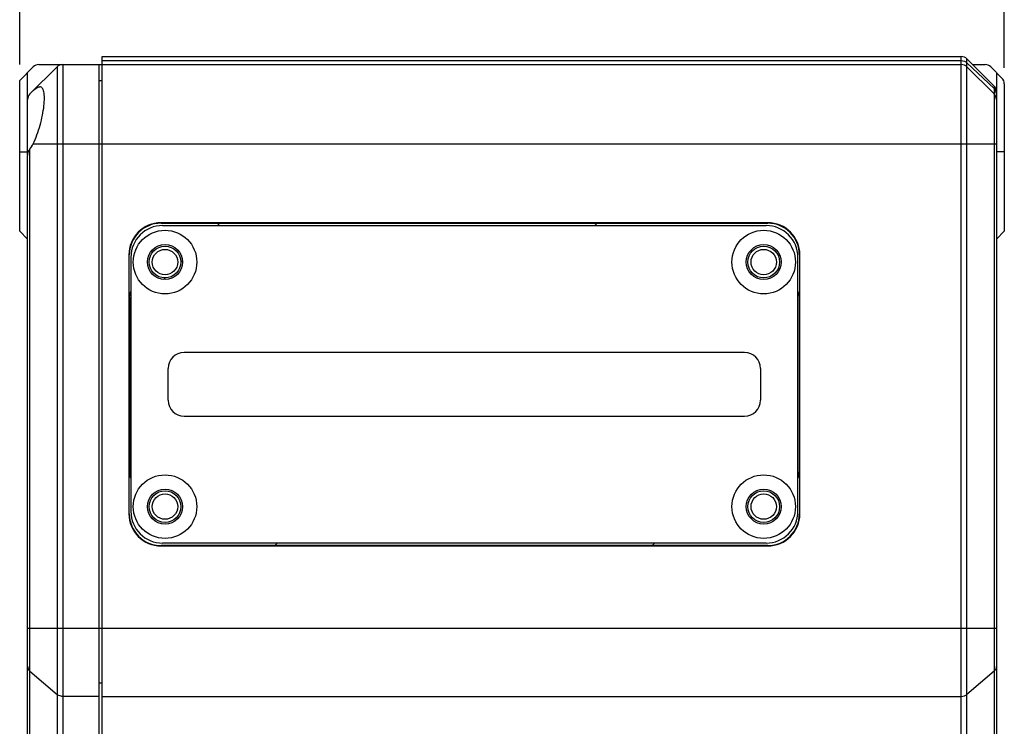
# Model space of a CAD drawing. Header units: millimetres. Extents: x 44 to 322, y 46 to 244.
# Tile 13 of 39: x 68 to 99, y 179 to 202. Entities that reach past the tile are written whole.
import ezdxf

# ---------------------------------------------------------------- set-up
doc = ezdxf.new("R2010")
doc.units = ezdxf.units.MM
doc.header["$LTSCALE"] = 23.1
doc.header["$PDMODE"] = 3
doc.header["$PDSIZE"] = 8
doc.layers.get('0').update_dxf_attribs({"linetype": 'CONTINUOUS'})
doc.layers.get('Defpoints').update_dxf_attribs({"linetype": 'CONTINUOUS'})
doc.layers.add('00_COMPONENTS', color=7, linetype='CONTINUOUS')
doc.layers.add('51__DRAFT_DIMS', color=7, linetype='CONTINUOUS')
doc.styles.get("Standard").update_dxf_attribs({"font": 'simfang.ttf'})
doc.dimstyles.new('DIMSTYLE_3', dxfattribs={"dimtxt": 3, "dimasz": 3, "dimexe": 2.5, "dimexo": 0.5, "dimgap": 0.75, "dimtad": 1, "dimlfac": 2, "dimdsep": 46, "dimtxsty": 'STANDARD', "dimblk": '_FILLED', "dimblk1": '_FILLED', "dimblk2": '_FILLED', "dimcen": 0.09, "dimclrt": 3, "dimazin": 2, "dimtp": 0.3, "dimtm": 0.3, "dimtfac": 1, "dimtofl": 0, "dimtmove": 0, "dimatfit": 3, "dimldrblk": '_FILLED', "dimfxl": 1, "dimtolj": 1, "dimarcsym": 0})

# ---------------------------------------------------------------- blocks, each defined once
blk = doc.blocks.new('_FILLED')
at = {"color": 0, "linetype": 'ByBlock'}
blk.add_solid([(0, 0), (-1, 0.167), (-1, -0.167)], dxfattribs=at)
blk = doc.blocks.new('*D19')
at = {"layer": '51__DRAFT_DIMS', "color": 0, "lineweight": -2}
for p, q in [((67.712, 200.302), (67.712, 207.853)), ((98.712, 200.198), (98.712, 207.853)), ((70.712, 205.353), (95.712, 205.353))]:
    blk.add_line(p, q, dxfattribs=at)
at = {"layer": 'Defpoints', "color": 0}
for p in [(98.712, 205.353), (67.712, 199.802), (98.712, 199.698)]:
    blk.add_point(p, dxfattribs=at)
at = {"layer": '51__DRAFT_DIMS', "color": 0, "linetype": 'ByBlock', "lineweight": -2, "xscale": 3, "yscale": 3, "zscale": 3, "rotation": 180}
blk.add_blockref('_FILLED', (67.712, 205.353), dxfattribs=at)
at = {"layer": '51__DRAFT_DIMS', "color": 0, "linetype": 'ByBlock', "lineweight": -2, "xscale": 3, "yscale": 3, "zscale": 3}
blk.add_blockref('_FILLED', (98.712, 205.353), dxfattribs=at)
at = {"layer": '51__DRAFT_DIMS', "insert": (83.151, 210.103), "char_height": 3, "attachment_point": 2, "line_spacing_factor": 0.9}
blk.add_mtext('\\A1;62', dxfattribs=at)

msp = doc.modelspace()

# ---------------------------------------------------------------- linework, layer by layer
at = {"layer": '00_COMPONENTS'}
for p, q in [((68.3158, 200.3017), (97.3587, 200.3017)), ((69.0658, 200.3017), (69.0658, 157.3517)), ((70.2122, 157.3017), (70.2122, 200.3017)), ((70.3122, 157.3017), (70.3122, 200.5517)), ((70.3122, 200.5517), (97.3587, 200.5517)), ((70.3122, 200.4267), (97.3587, 200.4267)), ((97.3587, 157.3017), (97.3587, 200.5517)), ((97.5354, 157.3017), (97.5354, 200.4785)), ((98.389, 199.6249), (97.5354, 200.4785)), ((98.389, 199.5463), (97.5354, 200.3571)), ((97.7122, 200.3017), (98.1087, 200.3017)), ((68.139, 200.2285), (67.7122, 199.8017)), ((67.9622, 197.4559), (67.9622, 200.0517)), ((68.889, 200.2285), (68.0354, 199.3749)), ((68.889, 200.2285), (68.889, 157.3517)), ((98.389, 199.3749), (97.5354, 200.2285)), ((98.639, 199.8749), (98.2854, 200.2285)), ((98.4622, 200.0517), (98.4622, 157.3017)), ((67.7122, 195.0517), (67.7122, 199.8017)), ((70.2122, 199.8017), (70.3122, 199.8017)), ((98.7122, 199.6982), (98.7122, 195.0517)), ((98.389, 199.6249), (98.389, 157.3017)), ((68.1347, 197.8017), (98.4622, 197.8017)), ((67.7122, 197.5517), (67.9622, 197.5517)), ((68.0354, 176.5525), (68.0354, 197.6337)), ((98.7122, 197.5517), (98.4622, 197.5517)), ((67.9622, 174.9156), (67.9622, 197.4319)), ((72.1622, 195.3202), (72.1622, 195.3067)), ((91.2622, 195.3202), (72.1622, 195.3202)), ((72.1622, 195.3067), (91.2622, 195.3067)), ((73.9372, 195.2317), (74.0122, 195.3067)), ((85.8166, 195.2317), (85.8916, 195.3067)), ((91.2622, 195.3202), (91.2622, 195.3067)), ((67.7122, 195.0517), (67.9622, 194.8017)), ((72.2122, 195.2317), (91.2122, 195.2317)), ((98.7122, 195.0517), (98.4622, 194.8017)), ((71.1487, 194.3067), (71.1487, 186.1567)), ((71.1487, 194.3067), (71.1622, 194.3067)), ((71.1622, 192.9817), (71.1622, 194.3067)), ((71.2122, 194.2317), (71.2122, 186.2317)), ((72.7872, 194.0817), (72.8351, 194.1296)), ((92.2122, 186.2317), (92.2122, 194.2317)), ((92.2622, 194.3067), (92.2622, 192.9817)), ((92.2757, 194.3067), (92.2622, 194.3067)), ((92.2757, 186.1567), (92.2757, 194.3067)), ((72.2393, 193.5338), (72.2872, 193.5817)), ((71.1622, 192.9817), (71.1696, 192.9817)), ((71.1696, 192.9817), (71.1696, 187.4817)), ((92.2548, 192.9817), (92.2548, 187.4817)), ((92.2548, 192.9817), (92.2622, 192.9817)), ((90.5372, 191.2317), (72.8872, 191.2317)), ((72.3872, 189.7317), (72.3872, 190.7317)), ((91.0372, 190.7317), (91.0372, 189.7317)), ((72.8872, 189.2317), (90.5372, 189.2317)), ((71.1622, 186.1567), (71.1622, 187.4817)), ((71.1696, 187.4817), (71.1622, 187.4817)), ((92.2548, 187.4817), (92.2622, 187.4817)), ((92.2622, 187.4817), (92.2622, 186.1567)), ((71.1487, 186.1567), (71.1622, 186.1567)), ((92.2757, 186.1567), (92.2622, 186.1567)), ((72.1622, 185.1432), (72.1622, 185.1567)), ((91.2622, 185.1567), (72.1622, 185.1567)), ((72.1622, 185.1432), (91.2622, 185.1432)), ((91.2122, 185.2317), (72.2122, 185.2317)), ((75.7416, 185.1567), (75.8166, 185.2317)), ((87.621, 185.1567), (87.696, 185.2317)), ((91.2622, 185.1432), (91.2622, 185.1567)), ((67.9622, 182.5495), (98.4622, 182.5495)), ((68.0354, 181.201), (68.889, 180.4694)), ((98.389, 181.201), (97.5354, 180.4694)), ((70.2122, 180.8352), (70.3122, 180.8352)), ((70.2122, 180.4066), (69.0658, 180.4066)), ((70.3122, 180.4066), (97.3587, 180.4066))]:
    msp.add_line(p, q, dxfattribs=at)
for centre, radius in [((72.2872, 194.0817), 1), ((91.1372, 194.0817), 1), ((72.2872, 194.0817), 0.55), ((72.2872, 194.0817), 0.5), ((72.2872, 194.0817), 0.4), ((91.1372, 194.0817), 0.55), ((91.1372, 194.0817), 0.5), ((91.1372, 194.0817), 0.4), ((72.2872, 186.3817), 1), ((91.1372, 186.3817), 1), ((72.2872, 186.3817), 0.55), ((91.1372, 186.3817), 0.55), ((72.2872, 186.3817), 0.5), ((72.2872, 186.3817), 0.4), ((91.1372, 186.3817), 0.5), ((91.1372, 186.3817), 0.4)]:
    msp.add_circle(centre, radius, dxfattribs=at)
for centre, radius, start, end in [((68.3158, 200.0517), 0.25, 90, 135), ((69.0658, 200.0517), 0.25, 90, 135), ((97.3587, 200.3017), 0.25, 45, 90), ((97.3587, 200.0517), 0.25, 45, 90), ((98.1087, 200.0517), 0.25, 45, 90), ((98.4622, 199.6982), 0.25, 0, 45), ((68.2122, 199.1982), 0.25, 135, 180), ((98.2122, 199.4482), 0.25, 0, 45), ((98.2122, 199.1982), 0.25, 0, 45), ((72.1622, 194.3067), 1.0135, 90, 180), ((72.1622, 194.3067), 1, 90, 180), ((91.2622, 194.3067), 1.0135, 0, 90), ((91.2622, 194.3067), 1, 0, 90), ((72.2122, 194.2317), 1, 90, 180), ((91.2122, 194.2317), 1, 0, 90), ((71.6622, 192.9428), 0.5, 154.15834, 175.5326), ((91.7622, 192.9428), 0.5, 4.4674, 25.84166), ((72.8872, 190.7317), 0.5, 90, 180), ((90.5372, 190.7317), 0.5, 0, 90), ((72.8872, 189.7317), 0.5, 180, 270), ((90.5372, 189.7317), 0.5, 270, 360), ((71.6622, 187.4817), 0.5, 180, 205.82928), ((71.6622, 187.4817), 0.4926, 180, 203.98381), ((91.7622, 187.4817), 0.5, 334.17072, 360), ((91.7622, 187.4817), 0.4926, 336.01619, 360), ((72.1622, 186.1567), 1.0135, 180, 270), ((72.1622, 186.1567), 1, 180, 270), ((72.2122, 186.2317), 1, 180, 270), ((91.2122, 186.2317), 1, 270, 360), ((91.2622, 186.1567), 1.0135, 270, 360), ((91.2622, 186.1567), 1, 270, 360)]:
    msp.add_arc(centre, radius, start, end, dxfattribs=at)
msp.add_ellipse((67.0122, 198.3517), major_axis=(0, 1.25), ratio=1, start_param=-2.1826605, end_param=-2.026395, dxfattribs=at)
for points, knots in [([(97.3587, 200.4267), (97.3911, 200.4267), (97.4562, 200.4146), (97.5122, 200.3792), (97.5354, 200.3571)], [0, 0, 0, 0, 0.5033548, 1, 1, 1, 1]), ([(68.1347, 197.8017), (68.18, 197.8941), (68.2621, 198.0883), (68.3598, 198.3904), (68.4329, 198.6954), (68.4786, 198.9824), (68.4947, 199.2301), (68.4841, 199.4044), (68.4549, 199.5086), (68.4272, 199.5611), (68.3894, 199.5948), (68.3588, 199.6017), (68.3444, 199.6017)], [0, 0, 0, 0, 0.1611115, 0.329724, 0.4968126, 0.6519325, 0.7842977, 0.885403, 0.9231665, 0.9530894, 0.9773294, 1, 1, 1, 1]), ([(68.1347, 199.4742), (68.1696, 199.5091), (68.2306, 199.5647), (68.3107, 199.6017), (68.3444, 199.6017)], [0, 0, 0, 0, 0.5943076, 1, 1, 1, 1]), ([(98.4622, 199.3783), (98.4622, 199.4093), (98.449, 199.4723), (98.4118, 199.5246), (98.389, 199.5463)], [0, 0, 0, 0, 0.4964128, 1, 1, 1, 1]), ([(67.9622, 197.4319), (67.9622, 197.4483), (67.9707, 197.5204), (68.0034, 197.588), (68.0354, 197.6337)], [0, 0, 0, 0, 0.2271741, 1, 1, 1, 1]), ([(67.9622, 181.3525), (67.9622, 181.3245), (67.976, 181.2663), (68.0131, 181.2201), (68.0354, 181.201)], [0, 0, 0, 0, 0.4884998, 1, 1, 1, 1]), ([(98.4622, 181.3525), (98.4622, 181.3385), (98.4589, 181.3101), (98.4445, 181.2695), (98.421, 181.2322), (98.4004, 181.2107), (98.389, 181.201)], [0, 0, 0, 0, 0.2427645, 0.4887678, 0.7406461, 1, 1, 1, 1]), ([(69.0658, 180.4066), (69.0495, 180.4066), (68.9864, 180.4118), (68.9246, 180.4388), (68.889, 180.4694)], [0, 0, 0, 0, 0.2578842, 1, 1, 1, 1]), ([(97.3587, 180.4066), (97.391, 180.4066), (97.455, 180.4172), (97.5118, 180.4491), (97.5354, 180.4694)], [0, 0, 0, 0, 0.5094083, 1, 1, 1, 1])]:
    msp.add_open_spline(points, degree=3, knots=knots, dxfattribs=at)

# ---------------------------------------------------------------- dimensions: what is measured, and where the dimension line sits
at = {"layer": '51__DRAFT_DIMS', "color": 8}
dim = msp.add_linear_dim(base=(98.7122, 205.3533), p1=(67.7122, 199.8017), p2=(98.7122, 199.6982), dimstyle='DIMSTYLE_3', override={"dimclrt": 256}, dxfattribs=at)
dim.commit()
dim.dimension.update_dxf_attribs({"geometry": '*D19', "text_midpoint": (83.1507, 205.3533), "dimtype": 160})

doc.saveas('drawing.dxf')
